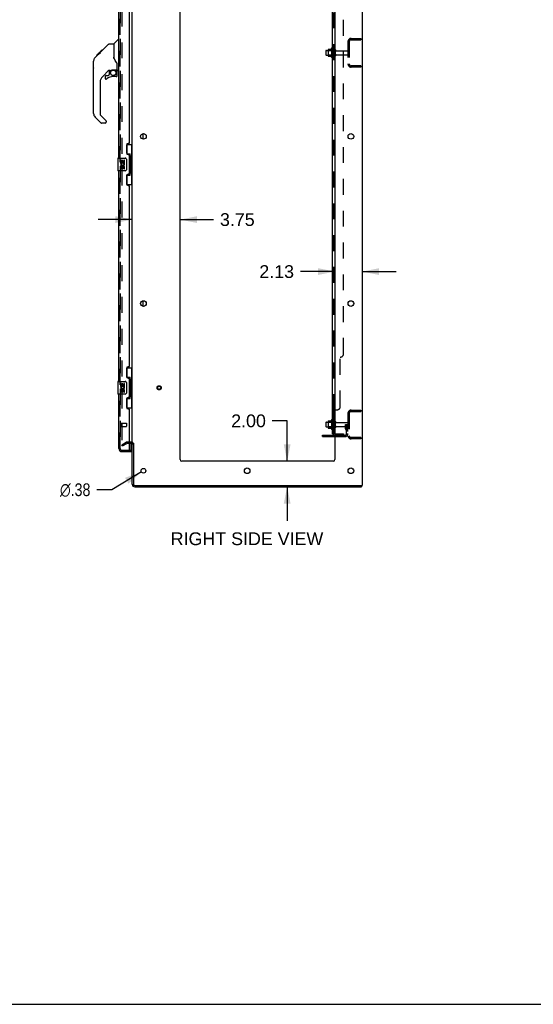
# Model space of a CAD drawing. Header units: inches. Extents: x 0 to 227, y 0 to 147.
# Tile 76 of 83: x 112 to 152, y 0 to 77. Entities that reach past the tile are written whole.
import ezdxf

# ---------------------------------------------------------------- set-up
doc = ezdxf.new("R2010")
doc.units = ezdxf.units.IN
doc.header["$LTSCALE"] = 12.466667
doc.header["$MEASUREMENT"] = 0
doc.linetypes.add('HIDDEN', pattern=[0.2, 0.1, -0.1])
doc.layers.get('0').update_dxf_attribs({"linetype": 'CONTINUOUS'})
for name, color, linetype in [('DEFAULT_2', 8, 'HIDDEN'), ('DIMENSIONS', 7, 'CONTINUOUS'), ('LEFTHAND_DOOR_ASSEMBLY', 7, 'CONTINUOUS'), ('RIGHTHAND_DOOR_ASSEMBLY', 7, 'CONTINUOUS'), ('SUBPANEL', 7, 'CONTINUOUS')]:
    doc.layers.add(name, color=color, linetype=linetype)
doc.styles.get("Standard").update_dxf_attribs({"font": 'arial.ttf'})
doc.styles.add('TEXTSTYLE_1', font='gdt', dxfattribs={"width": 0.8})
doc.dimstyles.new('DIMSTYLE_1', dxfattribs={"dimtxt": 1, "dimasz": 1.333333, "dimexe": 0.09, "dimexo": 0.07, "dimgap": 0.0375, "dimtad": 0, "dimtih": 1, "dimtoh": 1, "dimzin": 4, "dimdsep": 46, "dimtxsty": 'Standard', "dimblk": '_FILLED', "dimblk1": '_FILLED', "dimblk2": '_FILLED', "dimcen": 0.09, "dimadec": 3, "dimazin": 1, "dimtfac": 1, "dimtdec": 3, "dimtofl": 0, "dimtmove": 0, "dimatfit": 3, "dimldrblk": '_FILLED', "dimfxl": 0, "dimtolj": 1, "dimtzin": 4, "dimarcsym": 0})
doc.dimstyles.new('DIMSTYLE_2', dxfattribs={"dimtxt": 1, "dimasz": 1.333333, "dimexe": 0.09, "dimexo": 0.07, "dimgap": 0.09, "dimtad": 0, "dimtih": 1, "dimtoh": 1, "dimzin": 4, "dimdsep": 46, "dimtxsty": 'Standard', "dimblk": '_FILLED', "dimblk1": '_FILLED', "dimblk2": '_FILLED', "dimcen": 0.09, "dimadec": 3, "dimazin": 1, "dimtfac": 1, "dimtdec": 3, "dimtofl": 0, "dimtmove": 0, "dimatfit": 1, "dimldrblk": '_FILLED', "dimfxl": 0, "dimtolj": 1, "dimtzin": 4, "dimarcsym": 0})

# ---------------------------------------------------------------- blocks, each defined once
blk = doc.blocks.new('_FILLED')
at = {"color": 0, "linetype": 'ByBlock'}
blk.add_solid([(0, 0), (-1, 0.2), (-1, -0.2)], dxfattribs=at)
blk = doc.blocks.new('*D18')
at = {"layer": 'DIMENSIONS', "color": 2, "linetype": 'Continuous'}
for p, q in [((121.058, 61.484), (118.391, 61.484)), ((124.808, 61.484), (127.427, 61.484))]:
    blk.add_line(p, q, dxfattribs=at)
at = {"layer": 'DIMENSIONS', "color": 2, "linetype": 'Continuous', "xscale": 1.3333333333, "yscale": 1.3333333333, "zscale": 1.3333333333}
blk.add_blockref('_FILLED', (121.058, 61.484), dxfattribs=at)
at = {"layer": 'DIMENSIONS', "color": 2, "linetype": 'Continuous', "xscale": 1.3333333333, "yscale": 1.3333333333, "zscale": 1.3333333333, "rotation": 180}
blk.add_blockref('_FILLED', (124.808, 61.484), dxfattribs=at)
at = {"layer": 'DIMENSIONS', "color": 2, "linetype": 'Continuous', "insert": (127.927, 61.984), "char_height": 1, "width": 2.71747, "attachment_point": 1, "line_spacing_factor": 0.9}
blk.add_mtext('3.75', dxfattribs=at)
blk = doc.blocks.new('*D19')
at = {"layer": 'DIMENSIONS', "color": 2, "linetype": 'Continuous'}
for p, q in [((136.933, 57.409), (134.227, 57.409)), ((139.058, 57.409), (141.724, 57.409))]:
    blk.add_line(p, q, dxfattribs=at)
at = {"layer": 'DIMENSIONS', "color": 2, "linetype": 'Continuous', "xscale": 1.3333333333, "yscale": 1.3333333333, "zscale": 1.3333333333}
blk.add_blockref('_FILLED', (136.933, 57.409), dxfattribs=at)
at = {"layer": 'DIMENSIONS', "color": 2, "linetype": 'Continuous', "xscale": 1.3333333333, "yscale": 1.3333333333, "zscale": 1.3333333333, "rotation": 180}
blk.add_blockref('_FILLED', (139.058, 57.409), dxfattribs=at)
at = {"layer": 'DIMENSIONS', "color": 2, "linetype": 'Continuous', "insert": (133.727, 57.909), "char_height": 1, "width": 2.71747, "attachment_point": 3, "line_spacing_factor": 0.9}
blk.add_mtext('2.13', dxfattribs=at)
blk = doc.blocks.new('*D20')
at = {"layer": 'DIMENSIONS', "color": 2, "linetype": 'Continuous'}
for p, q in [((133.191, 45.715), (132.024, 45.715)), ((133.191, 42.553), (133.191, 45.715)), ((133.191, 40.553), (133.191, 37.887))]:
    blk.add_line(p, q, dxfattribs=at)
at = {"layer": 'DIMENSIONS', "color": 2, "linetype": 'Continuous', "xscale": 1.3333333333, "yscale": 1.3333333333, "zscale": 1.3333333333}
for p, rotation in [((133.191, 42.553), 270), ((133.191, 40.553), 90)]:
    blk.add_blockref('_FILLED', p, dxfattribs=dict(at, rotation=rotation))
at = {"layer": 'DIMENSIONS', "color": 2, "linetype": 'Continuous', "insert": (131.524, 46.215), "char_height": 1, "width": 2.71747, "attachment_point": 3, "line_spacing_factor": 0.9}
blk.add_mtext('2.00', dxfattribs=at)
blk = doc.blocks.new('*D29')
at = {"layer": 'DIMENSIONS', "color": 2, "linetype": 'Continuous'}
for p, q in [((121.772, 41.707), (119.449, 40.317)), ((119.449, 40.317), (118.282, 40.317))]:
    blk.add_line(p, q, dxfattribs=at)
at = {"layer": 'DIMENSIONS', "color": 2, "linetype": 'Continuous', "xscale": 1.3333333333, "yscale": 1.3333333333, "zscale": 1.3333333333, "rotation": 30.8907151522}
blk.add_blockref('_FILLED', (121.772, 41.707), dxfattribs=at)
at = {"layer": 'DIMENSIONS', "color": 2, "linetype": 'Continuous', "insert": (117.782, 40.817), "char_height": 1, "width": 3.27385, "attachment_point": 3, "line_spacing_factor": 0.9, "style": 'TEXTSTYLE_1'}
blk.add_mtext('{\\fgdt;n}\\fArial;.38', dxfattribs=at)

msp = doc.modelspace()

# ---------------------------------------------------------------- linework, layer by layer
at = {"color": 3, "linetype": 'Continuous'}
for p, q in [((139.058, 108.449), (139.058, 40.657)), ((121.058, 44.001), (121.058, 105.105)), ((124.808, 42.678), (124.808, 105.053)), ((136.933, 105.053), (136.933, 42.678)), ((120.854, 44.001), (120.973, 44.001)), ((135.954, 44.584), (136.933, 44.584)), ((120.973, 43.949), (120.854, 43.949)), ((121.058, 40.742), (121.058, 43.97)), ((121.162, 43.971), (121.162, 40.747)), ((136.808, 42.553), (124.933, 42.553)), ((121.247, 40.553), (139.006, 40.553)), ((121.252, 40.657), (139.058, 40.657))]:
    msp.add_line(p, q, dxfattribs=at)
at = {"color": 7, "linetype": 'Continuous'}
for p, q in [((136.403, 74.831), (136.631, 74.831)), ((136.659, 74.909), (136.659, 74.197)), ((136.229, 74.711), (136.229, 74.396)), ((136.259, 74.741), (136.393, 74.741)), ((136.259, 74.366), (136.393, 74.366)), ((136.393, 74.809), (136.393, 74.298)), ((136.403, 74.276), (136.631, 74.276)), ((121.912, 67.786), (121.912, 68.221)), ((121.912, 54.686), (121.912, 55.121)), ((136.229, 45.586), (136.229, 45.271)), ((136.259, 45.616), (136.393, 45.616)), ((136.393, 45.684), (136.393, 45.173)), ((136.403, 45.706), (136.631, 45.706)), ((136.659, 45.784), (136.659, 45.072)), ((136.259, 45.241), (136.393, 45.241)), ((136.403, 45.151), (136.631, 45.151)), ((135.954, 44.48), (135.954, 44.584)), ((135.954, 44.48), (136.933, 44.48)), ((139.006, 40.657), (139.006, 40.553)), ((0, 0), (226.667, 0))]:
    msp.add_line(p, q, dxfattribs=at)
at = {"color": 3, "linetype": 'Continuous'}
for centre, radius in [((121.933, 68.003), 0.219), ((138.183, 68.003), 0.219), ((121.933, 54.903), 0.219), ((138.183, 54.903), 0.219), ((121.933, 41.803), 0.188), ((130.058, 41.803), 0.219), ((138.183, 41.803), 0.219)]:
    msp.add_circle(centre, radius, dxfattribs=at)
at = {"color": 7, "linetype": 'Continuous'}
for centre, radius, start, end in [((136.403, 74.821), 0.01, 90, 174.80617), ((136.612, 74.841), 0.01, 270, 336.03207), ((137.259, 74.553), 0.698, 149.33687, 156.03207), ((136.69, 74.887), 0.0384, 0, 145.55034), ((136.259, 74.711), 0.03, 90, 180.00001), ((136.259, 74.396), 0.03, 179.99999, 270), ((136.534, 74.809), 0.141, 174.79195, 180), ((136.534, 74.298), 0.141, 180, 185.20805), ((136.403, 74.286), 0.01, 185.19383, 270), ((136.612, 74.266), 0.01, 23.96793, 90), ((137.259, 74.553), 0.698, 203.96793, 210.66313), ((136.69, 74.219), 0.0384, 214.44966, 360), ((136.259, 45.586), 0.03, 90, 180.00001), ((136.403, 45.696), 0.01, 90, 174.80617), ((136.534, 45.684), 0.141, 174.79195, 180), ((136.612, 45.716), 0.01, 270, 336.03207), ((137.259, 45.428), 0.698, 149.33687, 156.03207), ((136.69, 45.762), 0.0384, 0, 145.55034), ((136.909, 45.686), 0.055, 64.09064, 180), ((136.259, 45.271), 0.03, 179.99999, 270), ((136.534, 45.173), 0.141, 180, 185.20805), ((136.403, 45.161), 0.01, 185.19383, 270), ((136.612, 45.141), 0.01, 23.96793, 90), ((137.259, 45.428), 0.698, 203.96793, 210.66313), ((136.69, 45.094), 0.0384, 214.44966, 360), ((136.909, 45.171), 0.055, 180, 295.90936), ((120.973, 43.864), 0.189, 34.03311, 46.48557), ((121.247, 40.742), 0.085, 180, 270)]:
    msp.add_arc(centre, radius, start, end, dxfattribs=at)
at = {"color": 3, "linetype": 'Continuous'}
for centre, radius, start, end in [((120.973, 43.864), 0.085, 0, 90), ((124.933, 42.678), 0.125, 180, 270), ((136.808, 42.678), 0.125, 270, 360), ((121.247, 40.742), 0.189, 180, 270), ((121.252, 40.747), 0.09, 180, 270)]:
    msp.add_arc(centre, radius, start, end, dxfattribs=at)
at = {"layer": 'DEFAULT_2', "color": 8, "linetype": 'HIDDEN'}
for p, q in [((120.245, 105.288), (120.245, 43.819)), ((138.2, 75.678), (138.954, 75.678)), ((138.484, 75.678), (138.484, 75.574)), ((138.954, 75.678), (138.954, 75.574)), ((136.729, 74.887), (136.729, 74.219)), ((137.954, 75.432), (137.954, 73.675)), ((138.058, 75.432), (138.058, 73.675)), ((138.2, 75.574), (138.954, 75.574)), ((136.413, 74.737), (136.393, 74.757)), ((136.393, 74.741), (136.854, 74.741)), ((136.413, 74.37), (136.393, 74.35)), ((136.393, 74.366), (136.854, 74.366)), ((136.709, 74.737), (136.413, 74.737)), ((136.413, 74.737), (136.413, 74.37)), ((136.709, 74.37), (136.413, 74.37)), ((136.709, 74.737), (136.729, 74.757)), ((136.709, 74.737), (136.709, 74.37)), ((136.709, 74.37), (136.729, 74.35)), ((136.854, 74.296), (136.854, 74.811)), ((136.964, 74.296), (136.964, 74.811)), ((137.026, 74.718), (137.924, 74.718)), ((137.026, 74.388), (137.924, 74.388)), ((138.954, 73.532), (138.2, 73.532)), ((138.954, 73.428), (138.2, 73.428)), ((138.484, 73.532), (138.484, 73.428)), ((138.954, 73.532), (138.954, 73.428)), ((137.954, 46.307), (137.954, 44.55)), ((138.058, 46.307), (138.058, 44.55)), ((138.2, 46.553), (138.954, 46.553)), ((138.2, 46.449), (138.954, 46.449)), ((138.484, 46.553), (138.484, 46.449)), ((138.954, 46.553), (138.954, 46.449)), ((136.413, 45.612), (136.393, 45.632)), ((136.393, 45.616), (136.854, 45.616)), ((136.709, 45.612), (136.413, 45.612)), ((136.413, 45.612), (136.413, 45.245)), ((136.709, 45.612), (136.729, 45.632)), ((136.709, 45.612), (136.709, 45.245)), ((136.729, 45.762), (136.729, 45.094)), ((136.854, 45.171), (136.854, 45.686)), ((136.964, 45.171), (136.964, 45.686)), ((137.026, 45.593), (137.924, 45.593)), ((136.413, 45.245), (136.393, 45.225)), ((136.393, 45.241), (136.854, 45.241)), ((136.709, 45.245), (136.413, 45.245)), ((136.709, 45.245), (136.729, 45.225)), ((137.026, 45.263), (137.924, 45.263)), ((137.76, 45.428), (137.85, 45.428)), ((137.76, 45.088), (137.76, 45.428)), ((137.864, 45.253), (137.76, 45.253)), ((137.781, 45.021), (137.83, 44.953)), ((137.85, 45.428), (137.954, 45.428)), ((137.85, 44.727), (137.85, 45.428)), ((137.864, 45.088), (137.864, 45.428)), ((137.866, 45.082), (137.915, 45.014)), ((137.954, 45.428), (137.915, 45.428)), ((120.245, 43.839), (120.585, 44.035)), ((120.973, 44.053), (120.653, 44.053)), ((136.201, 44.48), (136.201, 44.584)), ((136.457, 44.48), (136.457, 44.584)), ((136.933, 44.584), (137.707, 44.584)), ((136.933, 44.48), (137.707, 44.48)), ((138.954, 44.407), (138.2, 44.407)), ((138.954, 44.303), (138.2, 44.303)), ((138.484, 44.407), (138.484, 44.303)), ((138.954, 44.407), (138.954, 44.303)), ((120.297, 43.749), (120.245, 43.839)), ((120.297, 43.749), (120.637, 43.945)), ((120.854, 43.949), (120.653, 43.949))]:
    msp.add_line(p, q, dxfattribs=at)
for points in [[(120.245, 43.819), (120.245, 43.816), (120.246, 43.814), (120.246, 43.812), (120.247, 43.81), (120.248, 43.808)], [(120.263, 43.799), (120.261, 43.799), (120.259, 43.799), (120.257, 43.8), (120.255, 43.801), (120.253, 43.802), (120.252, 43.803), (120.25, 43.805), (120.249, 43.806), (120.248, 43.808)], [(120.27, 43.801), (120.268, 43.8), (120.267, 43.799), (120.265, 43.799), (120.263, 43.799), (120.263, 43.799)]]:
    msp.add_lwpolyline(points, dxfattribs=at)
for radius in [0.164, 0.124]:
    msp.add_circle((123.162, 48.303), radius, dxfattribs=at)
for centre, radius, start, end in [((138.2, 75.432), 0.246, 90, 180), ((136.909, 74.811), 0.055, 360, 180), ((138.2, 75.432), 0.142, 90, 180), ((136.909, 74.296), 0.055, 180, 0), ((137.026, 74.781), 0.0625, 180, 270), ((137.026, 74.326), 0.0625, 90, 180), ((137.924, 74.688), 0.03, 360, 90), ((137.924, 74.418), 0.03, 270, 0), ((138.2, 73.675), 0.246, 180, 270), ((138.2, 73.675), 0.142, 180, 270), ((138.2, 46.307), 0.246, 90, 180), ((138.2, 46.307), 0.142, 90, 180), ((136.909, 45.686), 0.055, 360, 64.09064), ((137.026, 45.656), 0.0625, 180, 270), ((137.924, 45.563), 0.03, 360, 90), ((136.909, 45.171), 0.055, 295.90936, 0), ((137.026, 45.201), 0.0625, 90, 180), ((137.874, 45.088), 0.114, 180, 215.75389), ((137.746, 44.892), 0.104, 0, 35.75389), ((137.874, 45.088), 0.01, 180, 215.75389), ((137.746, 44.892), 0.208, 0, 35.75389), ((137.924, 45.293), 0.03, 270, 0), ((120.653, 43.916), 0.137, 90, 120), ((120.973, 43.864), 0.189, 46.48557, 90), ((137.707, 44.727), 0.246, 270, 360), ((137.707, 44.727), 0.142, 270, 360), ((138.2, 44.55), 0.246, 180, 270), ((138.2, 44.55), 0.142, 180, 270), ((120.653, 43.916), 0.033, 90, 120), ((120.973, 43.864), 0.189, 0, 34.03311)]:
    msp.add_arc(centre, radius, start, end, dxfattribs=at)
at = {"layer": 'LEFTHAND_DOOR_ASSEMBLY', "color": 8, "linetype": 'HIDDEN'}
for p, q in [((120.104, 43.55), (120.104, 105.557)), ((120.246, 43.407), (120.959, 43.407))]:
    msp.add_line(p, q, dxfattribs=at)
msp.add_arc((120.246, 43.55), 0.142, 180, 270, dxfattribs=at)
at = {"layer": 'RIGHTHAND_DOOR_ASSEMBLY', "color": 8, "linetype": 'HIDDEN'}
for p, q in [((120.104, 105.557), (120.104, 43.55)), ((120.147, 45.549), (120.147, 45.265)), ((120.147, 45.531), (120.594, 45.531)), ((120.604, 45.521), (120.604, 45.293)), ((120.147, 45.283), (120.594, 45.283))]:
    msp.add_line(p, q, dxfattribs=at)
at = {"layer": 'RIGHTHAND_DOOR_ASSEMBLY', "color": 3, "linetype": 'Continuous'}
for p, q in [((120, 66.303), (120, 82.803)), ((120.854, 67.511), (120.854, 81.596)), ((120.604, 67.321), (120.604, 66.701)), ((120.794, 67.451), (120.734, 67.451)), ((120.734, 66.571), (120.794, 66.571)), ((120.854, 65.096), (120.854, 66.511)), ((120, 48.803), (120, 65.303)), ((120.604, 64.906), (120.604, 64.286)), ((120.794, 65.036), (120.734, 65.036)), ((120.734, 64.156), (120.794, 64.156)), ((120.854, 50.011), (120.854, 64.096)), ((120.604, 49.821), (120.604, 49.201)), ((120.794, 49.951), (120.734, 49.951)), ((120.734, 49.071), (120.794, 49.071)), ((120.854, 47.596), (120.854, 49.011)), ((120, 43.55), (120, 47.803)), ((120.604, 47.406), (120.604, 46.786)), ((120.794, 47.536), (120.734, 47.536)), ((120.734, 46.656), (120.794, 46.656)), ((120.854, 43.427), (120.854, 46.596)), ((120.246, 43.407), (120.834, 43.407)), ((120.246, 43.303), (120.979, 43.303))]:
    msp.add_line(p, q, dxfattribs=at)
at = {"layer": 'RIGHTHAND_DOOR_ASSEMBLY', "color": 7, "linetype": 'Continuous'}
for p, q in [((118.565, 74.595), (119.189, 75.219)), ((119.245, 75.242), (119.606, 75.242)), ((119.606, 75.242), (119.606, 74.138)), ((119.612, 75.248), (119.909, 75.546)), ((120, 75.557), (119.937, 75.557)), ((118.146, 74.175), (118.425, 74.454)), ((118.252, 74.349), (118.666, 74.763)), ((118.252, 74.349), (118.319, 74.349)), ((118.255, 74.352), (118.322, 74.352)), ((118.323, 74.353), (118.257, 74.353)), ((118.404, 74.434), (118.338, 74.434)), ((118.424, 74.454), (118.558, 74.587)), ((118.491, 74.521), (118.424, 74.521)), ((118.451, 74.481), (118.425, 74.454)), ((118.573, 74.603), (118.506, 74.603)), ((118.565, 74.595), (118.529, 74.559)), ((118.649, 74.679), (118.583, 74.679)), ((118.666, 74.763), (118.666, 74.763)), ((118.733, 74.763), (118.666, 74.763)), ((118.666, 74.763), (118.733, 74.763)), ((118.668, 74.765), (118.735, 74.765)), ((119.625, 74.147), (119.606, 74.2)), ((119.654, 74.081), (119.625, 74.147)), ((118.012, 73.847), (118.031, 73.867)), ((118.012, 73.371), (118.012, 73.847)), ((118.012, 73.371), (118.031, 73.351)), ((118.031, 69.795), (118.031, 73.898)), ((119.882, 73.215), (119.882, 73.622)), ((119.217, 73.18), (118.716, 72.679)), ((118.937, 72.681), (118.937, 72.562)), ((119.015, 72.76), (119.168, 72.76)), ((119.176, 72.763), (119.248, 72.835)), ((119.252, 73.171), (119.252, 72.844)), ((119.294, 73.175), (119.382, 73.175)), ((119.567, 73.217), (119.862, 73.217)), ((119.803, 72.681), (119.567, 72.681)), ((119.744, 73.217), (119.824, 73.137)), ((119.816, 73.129), (119.81, 73.123)), ((119.862, 72.998), (119.882, 72.998)), ((119.882, 72.76), (119.882, 72.998)), ((119.921, 73.175), (120, 73.175)), ((118.543, 72.261), (118.543, 69.71)), ((118.599, 69.064), (118.147, 69.517)), ((118.566, 69.654), (119.002, 69.218)), ((118.937, 69.041), (118.654, 69.041)), ((119.015, 69.185), (119.015, 69.12)), ((120.617, 67.378), (121.058, 67.378)), ((120.654, 66.598), (120.654, 67.378)), ((121.019, 66.353), (121.019, 67.378)), ((120.654, 66.643), (120.881, 66.643)), ((120.881, 64.963), (120.881, 66.643)), ((120.918, 66.404), (120.918, 66.383)), ((121.04, 66.353), (120.918, 66.353)), ((120.918, 66.353), (120.918, 65.253)), ((121.04, 65.253), (121.04, 66.353)), ((119.94, 66.288), (119.94, 65.318)), ((119.955, 66.303), (120.495, 66.303)), ((120.206, 66.149), (120.143, 66.149)), ((120.143, 66.149), (120.143, 65.919)), ((120.143, 65.919), (120.404, 65.919)), ((120.206, 65.688), (120.143, 65.688)), ((120.143, 65.688), (120.143, 65.552)), ((120.213, 65.883), (120.156, 65.908)), ((120.206, 65.982), (120.206, 66.149)), ((120.268, 65.982), (120.206, 65.982)), ((120.206, 65.552), (120.206, 65.688)), ((120.329, 66.118), (120.268, 66.118)), ((120.268, 66.118), (120.268, 65.982)), ((120.268, 65.594), (120.268, 65.552)), ((120.329, 65.982), (120.329, 66.118)), ((120.394, 65.982), (120.329, 65.982)), ((120.329, 65.531), (120.329, 65.6)), ((120.404, 65.919), (120.377, 65.899)), ((120.457, 66.149), (120.394, 66.149)), ((120.394, 66.149), (120.394, 65.982)), ((120.394, 65.594), (120.394, 65.457)), ((120.439, 65.919), (120.457, 65.919)), ((120.457, 65.919), (120.457, 66.149)), ((120.457, 65.457), (120.457, 65.594)), ((120.595, 66.203), (120.595, 65.403)), ((120.495, 65.303), (119.955, 65.303)), ((120.394, 65.457), (120.457, 65.457)), ((120.654, 64.228), (120.654, 65.008)), ((120.654, 64.963), (120.881, 64.963)), ((121.04, 65.253), (120.918, 65.253)), ((120.918, 65.223), (120.918, 65.202)), ((121.019, 64.228), (121.019, 65.253)), ((120.617, 64.228), (121.058, 64.228)), ((120.617, 49.878), (121.058, 49.878)), ((120.654, 49.098), (120.654, 49.878)), ((121.019, 48.853), (121.019, 49.878)), ((119.94, 48.788), (119.94, 47.818)), ((119.955, 48.803), (120.495, 48.803)), ((120.206, 48.649), (120.143, 48.649)), ((120.143, 48.649), (120.143, 48.419)), ((120.206, 48.482), (120.206, 48.649)), ((120.329, 48.618), (120.268, 48.618)), ((120.268, 48.618), (120.268, 48.482)), ((120.329, 48.482), (120.329, 48.618)), ((120.457, 48.649), (120.394, 48.649)), ((120.394, 48.649), (120.394, 48.482)), ((120.457, 48.419), (120.457, 48.649)), ((120.595, 48.703), (120.595, 47.903)), ((120.654, 49.143), (120.881, 49.143)), ((120.881, 47.463), (120.881, 49.143)), ((120.918, 48.904), (120.918, 48.883)), ((121.04, 48.853), (120.918, 48.853)), ((120.918, 48.853), (120.918, 47.753)), ((121.04, 47.753), (121.04, 48.853)), ((120.143, 48.419), (120.404, 48.419)), ((120.206, 48.188), (120.143, 48.188)), ((120.143, 48.188), (120.143, 48.052)), ((120.213, 48.383), (120.156, 48.408)), ((120.268, 48.482), (120.206, 48.482)), ((120.206, 48.052), (120.206, 48.188)), ((120.268, 48.094), (120.268, 48.052)), ((120.394, 48.482), (120.329, 48.482)), ((120.329, 48.031), (120.329, 48.1)), ((120.404, 48.419), (120.377, 48.399)), ((120.394, 48.094), (120.394, 47.957)), ((120.394, 47.957), (120.457, 47.957)), ((120.439, 48.419), (120.457, 48.419)), ((120.457, 47.957), (120.457, 48.094)), ((120.495, 47.803), (119.955, 47.803)), ((120.654, 46.728), (120.654, 47.508)), ((120.654, 47.463), (120.881, 47.463)), ((121.04, 47.753), (120.918, 47.753)), ((120.918, 47.723), (120.918, 47.702)), ((121.019, 46.728), (121.019, 47.753)), ((120.617, 46.728), (121.058, 46.728)), ((120.834, 43.407), (120.979, 43.407)), ((120.979, 43.427), (120.979, 43.949)), ((120.979, 43.407), (120.979, 43.303))]:
    msp.add_line(p, q, dxfattribs=at)
for points in [[(119.189, 75.219), (119.197, 75.226), (119.205, 75.232), (119.215, 75.236), (119.224, 75.239), (119.235, 75.241), (119.245, 75.242)], [(118.146, 74.175), (118.126, 74.154), (118.101, 74.121), (118.079, 74.086), (118.061, 74.049), (118.048, 74.01), (118.038, 73.97), (118.032, 73.929), (118.031, 73.898)], [(118.529, 74.559), (118.507, 74.537), (118.486, 74.515), (118.451, 74.481)], [(119.828, 73.792), (119.778, 73.866), (119.729, 73.943), (119.688, 74.014), (119.654, 74.081)], [(119.882, 73.622), (119.881, 73.645), (119.876, 73.679), (119.867, 73.713), (119.855, 73.745), (119.84, 73.774), (119.828, 73.792)], [(119.382, 73.175), (119.383, 73.175), (119.391, 73.176), (119.399, 73.178), (119.409, 73.181), (119.421, 73.185), (119.434, 73.19), (119.449, 73.195), (119.466, 73.201), (119.483, 73.206), (119.501, 73.21), (119.52, 73.213), (119.54, 73.215), (119.558, 73.216), (119.567, 73.217)], [(119.862, 72.998), (119.861, 73.012), (119.859, 73.025), (119.857, 73.039), (119.853, 73.052), (119.848, 73.065), (119.842, 73.078), (119.835, 73.09), (119.828, 73.102), (119.819, 73.113), (119.81, 73.123)], [(119.824, 73.137), (119.824, 73.137), (119.823, 73.136), (119.822, 73.135), (119.821, 73.134), (119.82, 73.133), (119.816, 73.129)], [(120.845, 66.542), (120.847, 66.546), (120.852, 66.554), (120.857, 66.562), (120.861, 66.569), (120.865, 66.576), (120.869, 66.583), (120.872, 66.589), (120.874, 66.594), (120.876, 66.599), (120.878, 66.604), (120.879, 66.608), (120.88, 66.612), (120.881, 66.616), (120.881, 66.619)], [(120.588, 66.239), (120.59, 66.234), (120.592, 66.228), (120.593, 66.222), (120.594, 66.216), (120.594, 66.21), (120.595, 66.203)], [(120.595, 65.403), (120.594, 65.397), (120.594, 65.391), (120.593, 65.385), (120.592, 65.379), (120.59, 65.373), (120.588, 65.367)], [(120.881, 64.987), (120.881, 64.99), (120.88, 64.994), (120.879, 64.998), (120.878, 65.002), (120.876, 65.007), (120.874, 65.012), (120.872, 65.018), (120.869, 65.024), (120.865, 65.03), (120.861, 65.037), (120.857, 65.044), (120.852, 65.052), (120.847, 65.061), (120.845, 65.064)], [(120.588, 48.739), (120.59, 48.734), (120.592, 48.728), (120.593, 48.722), (120.594, 48.716), (120.594, 48.71), (120.595, 48.703)], [(120.845, 49.042), (120.847, 49.046), (120.852, 49.054), (120.857, 49.062), (120.861, 49.069), (120.865, 49.076), (120.869, 49.083), (120.872, 49.089), (120.874, 49.094), (120.876, 49.099), (120.878, 49.104), (120.879, 49.108), (120.88, 49.112), (120.881, 49.116), (120.881, 49.119)], [(120.595, 47.903), (120.594, 47.897), (120.594, 47.891), (120.593, 47.885), (120.592, 47.879), (120.59, 47.873), (120.588, 47.867)], [(120.881, 47.487), (120.881, 47.49), (120.88, 47.494), (120.879, 47.498), (120.878, 47.502), (120.876, 47.507), (120.874, 47.512), (120.872, 47.518), (120.869, 47.524), (120.865, 47.53), (120.861, 47.537), (120.857, 47.544), (120.852, 47.552), (120.847, 47.561), (120.845, 47.564)]]:
    msp.add_lwpolyline(points, dxfattribs=at)
msp.add_circle((119.567, 72.977), 0.217, dxfattribs=at)
for centre, radius, start, end in [((119.626, 75.234), 0.0197, 135, 180), ((119.937, 75.518), 0.0394, 90, 135), ((118.464, 73.882), 0.433, 137.27268, 137.76144), ((119.134, 72.261), 0.591, 135, 180), ((119.015, 72.681), 0.0787, 90, 180), ((119.015, 72.562), 0.0787, 180, 309.5212), ((119.567, 71.894), 0.787, 90, 129.5212), ((119.294, 72.978), 0.197, 90, 135), ((119.168, 72.772), 0.0118, 270, 315), ((119.24, 72.844), 0.0118, 315, 360), ((119.803, 72.76), 0.0787, 270, 360), ((119.685, 72.998), 0.197, 0, 45), ((119.862, 73.236), 0.0197, 270, 360), ((119.921, 73.215), 0.0394, 180, 270), ((118.425, 69.795), 0.394, 180, 225), ((118.622, 69.71), 0.0787, 180, 225), ((118.654, 69.12), 0.0787, 225, 270), ((118.937, 69.12), 0.0787, 270, 360), ((118.968, 69.185), 0.0472, 0, 45), ((119.955, 66.288), 0.015, 90, 180), ((120.3, 65.845), 0.157, 156.59665, 341.87913), ((120.3, 65.845), 0.0943, 156.59665, 35.11217), ((120.363, 65.594), 0.0943, 0, 180), ((120.363, 65.589), 0.0362, 83.42855, 161.76278), ((120.363, 65.594), 0.0314, 0, 81.22946), ((120.3, 65.845), 0.157, 25.73705, 27.8532), ((120.303, 65.845), 0.154, 341.41988, 26.19629), ((120.495, 66.203), 0.1, 21.20502, 90), ((119.955, 65.318), 0.015, 180, 270), ((120.237, 65.552), 0.0943, 180, 248.67039), ((120.237, 65.552), 0.0943, 248.69989, 347.43379), ((120.237, 65.552), 0.0314, 180, 0.04847), ((120.495, 65.403), 0.1, 270, 338.79459), ((119.955, 48.788), 0.015, 90, 180), ((120.495, 48.703), 0.1, 21.20502, 90), ((120.3, 48.345), 0.157, 156.59665, 341.87913), ((120.237, 48.052), 0.0943, 180, 248.67039), ((120.237, 48.052), 0.0943, 248.69989, 347.43379), ((120.3, 48.345), 0.0943, 156.59665, 35.11217), ((120.237, 48.052), 0.0314, 180, 0.04847), ((120.363, 48.094), 0.0943, 0, 180), ((120.363, 48.089), 0.0362, 83.42855, 161.76278), ((120.363, 48.094), 0.0314, 0, 81.22946), ((120.3, 48.345), 0.157, 25.73705, 27.8532), ((120.303, 48.345), 0.154, 341.41988, 26.19629), ((120.495, 47.903), 0.1, 270, 338.79459), ((119.955, 47.818), 0.015, 180, 270), ((120.164, 43.693), 0.26, 270, 272.62363), ((120.959, 43.427), 0.02, 289.28571, 360)]:
    msp.add_arc(centre, radius, start, end, dxfattribs=at)
at = {"layer": 'RIGHTHAND_DOOR_ASSEMBLY', "color": 3, "linetype": 'Continuous'}
for centre, radius, start, end in [((120.734, 67.321), 0.13, 90, 180), ((120.794, 67.511), 0.06, 270, 360), ((120.734, 66.701), 0.13, 180, 270), ((120.794, 66.511), 0.06, 0, 90), ((120.734, 64.906), 0.13, 90, 180), ((120.794, 65.096), 0.06, 270, 360), ((120.734, 64.286), 0.13, 180, 270), ((120.794, 64.096), 0.06, 0, 90), ((120.734, 49.821), 0.13, 90, 180), ((120.794, 50.011), 0.06, 270, 360), ((120.734, 49.201), 0.13, 180, 270), ((120.794, 49.011), 0.06, 0, 90), ((120.734, 47.406), 0.13, 90, 180), ((120.794, 47.596), 0.06, 270, 360), ((120.734, 46.786), 0.13, 180, 270), ((120.794, 46.596), 0.06, 0, 90), ((120.246, 43.55), 0.246, 180, 270), ((120.834, 43.427), 0.02, 270, 360)]:
    msp.add_arc(centre, radius, start, end, dxfattribs=at)
at = {"layer": 'RIGHTHAND_DOOR_ASSEMBLY', "color": 8, "linetype": 'HIDDEN'}
for centre, radius, start, end in [((120.125, 45.549), 0.0215, 0, 180), ((120.594, 45.521), 0.01, 0, 90), ((120.125, 45.265), 0.0215, 180, 360), ((120.594, 45.293), 0.01, 270, 360), ((120.246, 43.55), 0.142, 180, 270)]:
    msp.add_arc(centre, radius, start, end, dxfattribs=at)
at = {"layer": 'RIGHTHAND_DOOR_ASSEMBLY', "color": 7, "linetype": 'Continuous'}
for centre, start_param, end_param in [((120.814, 66.394), -1.51401, -0.699287), ((120.814, 66.394), -2.442306, -1.627583), ((120.814, 65.213), -1.51401, -0.699287), ((120.814, 65.213), -2.442306, -1.627583), ((120.814, 48.894), -1.51401, -0.699287), ((120.814, 48.894), -2.442306, -1.627583), ((120.814, 47.713), -1.51401, -0.699287), ((120.814, 47.713), -2.442306, -1.627583)]:
    msp.add_ellipse(centre, major_axis=(0, 0.18), ratio=0.579493, start_param=start_param, end_param=end_param, dxfattribs=at)
at = {"layer": 'SUBPANEL', "color": 3, "linetype": 'Continuous'}
for p, q in [((136.729, 44.709), (136.729, 104.397)), ((136.933, 46.584), (136.783, 46.584))]:
    msp.add_line(p, q, dxfattribs=at)
at = {"layer": 'SUBPANEL', "color": 8, "linetype": 'HIDDEN'}
for p, q in [((136.854, 46.549), (136.854, 102.557)), ((137.604, 50.959), (137.604, 98.147)), ((136.854, 74.803), (136.729, 74.803)), ((136.854, 74.303), (136.729, 74.303)), ((137.354, 46.834), (137.354, 50.709)), ((136.742, 46.564), (136.739, 46.563)), ((136.854, 46.551), (136.854, 46.549)), ((136.856, 46.555), (136.855, 46.553)), ((136.933, 46.584), (137.104, 46.584)), ((136.854, 46.187), (136.729, 46.187)), ((136.854, 45.906), (136.729, 45.906)), ((136.854, 45.678), (136.729, 45.678)), ((136.854, 45.178), (136.729, 45.178)), ((136.83, 44.709), (136.879, 44.75)), ((136.858, 44.732), (136.858, 44.732)), ((136.966, 44.709), (137.604, 44.709)), ((137.604, 44.584), (136.966, 44.584)), ((137.354, 44.709), (137.354, 44.584)), ((137.604, 44.709), (137.604, 44.584))]:
    msp.add_line(p, q, dxfattribs=at)
at = {"layer": 'SUBPANEL', "color": 7, "linetype": 'Continuous'}
for p, q in [((136.854, 46.549), (136.729, 46.549)), ((136.854, 44.709), (136.854, 46.549)), ((136.854, 44.709), (136.729, 44.709)), ((136.783, 44.671), (136.83, 44.709))]:
    msp.add_line(p, q, dxfattribs=at)
at = {"layer": 'SUBPANEL', "color": 3, "linetype": 'Continuous'}
for points in [[(136.755, 46.57), (136.751, 46.569), (136.748, 46.567), (136.745, 46.566), (136.742, 46.564), (136.739, 46.563), (136.736, 46.561), (136.734, 46.559), (136.732, 46.557), (136.731, 46.555), (136.73, 46.554), (136.729, 46.552), (136.729, 46.55), (136.729, 46.549)], [(136.783, 46.584), (136.781, 46.583), (136.778, 46.581), (136.776, 46.58), (136.773, 46.578), (136.769, 46.577), (136.766, 46.575), (136.762, 46.573), (136.755, 46.57)], [(136.758, 44.686), (136.751, 44.689), (136.748, 44.691), (136.745, 44.692), (136.742, 44.694), (136.739, 44.695), (136.736, 44.697), (136.734, 44.699), (136.732, 44.701), (136.731, 44.703), (136.73, 44.705), (136.729, 44.706), (136.729, 44.708), (136.729, 44.709)], [(136.783, 44.671), (136.781, 44.673), (136.778, 44.675), (136.776, 44.677), (136.773, 44.679), (136.769, 44.681), (136.766, 44.683), (136.762, 44.685), (136.758, 44.686)]]:
    msp.add_lwpolyline(points, dxfattribs=at)
at = {"layer": 'SUBPANEL', "color": 8, "linetype": 'HIDDEN'}
for points in [[(136.729, 46.552), (136.729, 46.55), (136.729, 46.549)], [(136.736, 46.561), (136.734, 46.559), (136.732, 46.557), (136.731, 46.555)], [(136.783, 46.584), (136.781, 46.583), (136.778, 46.581), (136.776, 46.58), (136.773, 46.578)], [(136.861, 46.559), (136.859, 46.558), (136.857, 46.556), (136.856, 46.555)], [(136.877, 46.573), (136.876, 46.572), (136.875, 46.57), (136.873, 46.569), (136.872, 46.567)], [(136.879, 46.578), (136.879, 46.576), (136.878, 46.575)], [(136.879, 46.584), (136.88, 46.583), (136.88, 46.581), (136.88, 46.579), (136.879, 46.578)], [(136.858, 44.732), (136.858, 44.732), (136.858, 44.732), (136.857, 44.732), (136.857, 44.732), (136.856, 44.732), (136.856, 44.731), (136.856, 44.731), (136.855, 44.731), (136.854, 44.73), (136.854, 44.73), (136.853, 44.73), (136.853, 44.729), (136.852, 44.729), (136.851, 44.729), (136.851, 44.728), (136.85, 44.728), (136.849, 44.728), (136.849, 44.727), (136.848, 44.727), (136.847, 44.727), (136.847, 44.726), (136.846, 44.726), (136.845, 44.726), (136.844, 44.725), (136.844, 44.725), (136.843, 44.724), (136.842, 44.724), (136.841, 44.724), (136.841, 44.723), (136.84, 44.723), (136.839, 44.723), (136.838, 44.722), (136.837, 44.722), (136.836, 44.722), (136.835, 44.721), (136.835, 44.721), (136.834, 44.72), (136.833, 44.72), (136.832, 44.72), (136.831, 44.719), (136.83, 44.719), (136.829, 44.719), (136.828, 44.718), (136.827, 44.718), (136.826, 44.717), (136.825, 44.717), (136.824, 44.717), (136.823, 44.716), (136.822, 44.716), (136.82, 44.716), (136.819, 44.715), (136.818, 44.715), (136.817, 44.715), (136.816, 44.714), (136.815, 44.714), (136.814, 44.714), (136.813, 44.713), (136.812, 44.713), (136.811, 44.713), (136.81, 44.712), (136.809, 44.712), (136.808, 44.712), (136.807, 44.712), (136.806, 44.711), (136.805, 44.711), (136.804, 44.711), (136.803, 44.711), (136.802, 44.711), (136.801, 44.71), (136.8, 44.71), (136.799, 44.71), (136.798, 44.71), (136.797, 44.71), (136.797, 44.71), (136.796, 44.71), (136.795, 44.709), (136.795, 44.709), (136.794, 44.709), (136.794, 44.709), (136.794, 44.709)], [(136.794, 44.709), (136.794, 44.709), (136.794, 44.709), (136.794, 44.709), (136.794, 44.709), (136.795, 44.709), (136.795, 44.709), (136.796, 44.709), (136.796, 44.709), (136.797, 44.709), (136.797, 44.709)], [(136.854, 44.729), (136.854, 44.73), (136.855, 44.73), (136.855, 44.731), (136.856, 44.731), (136.856, 44.731), (136.857, 44.732), (136.857, 44.732), (136.857, 44.732), (136.857, 44.732), (136.858, 44.732), (136.858, 44.732)], [(136.855, 44.715), (136.854, 44.713), (136.854, 44.711), (136.854, 44.709)]]:
    msp.add_lwpolyline(points, dxfattribs=at)
at = {"layer": 'SUBPANEL', "color": 7, "linetype": 'Continuous'}
for points in [[(136.868, 46.565), (136.864, 46.562), (136.862, 46.561), (136.861, 46.559), (136.859, 46.558), (136.857, 46.556), (136.856, 46.555), (136.855, 46.553), (136.854, 46.552), (136.854, 46.551), (136.854, 46.549)], [(136.879, 46.584), (136.88, 46.583), (136.88, 46.581), (136.88, 46.579), (136.879, 46.578), (136.879, 46.576), (136.878, 46.575), (136.877, 46.573), (136.876, 46.572), (136.875, 46.57), (136.873, 46.569), (136.872, 46.567), (136.87, 46.566), (136.868, 46.565)], [(136.879, 44.75), (136.88, 44.75), (136.88, 44.749), (136.88, 44.748), (136.879, 44.747), (136.879, 44.746), (136.878, 44.745), (136.877, 44.743), (136.876, 44.742), (136.875, 44.74), (136.873, 44.739), (136.872, 44.737)], [(136.861, 44.724), (136.859, 44.722), (136.857, 44.719), (136.856, 44.717), (136.855, 44.715)], [(136.872, 44.737), (136.868, 44.733), (136.866, 44.731), (136.864, 44.729), (136.862, 44.727), (136.861, 44.724)]]:
    msp.add_lwpolyline(points, dxfattribs=at)
at = {"layer": 'SUBPANEL', "color": 8, "linetype": 'HIDDEN'}
for centre, radius, start, end in [((137.354, 50.959), 0.25, 270, 360), ((137.104, 46.834), 0.25, 270, 360), ((136.966, 44.821), 0.237, 180, 219.43415), ((136.966, 44.821), 0.112, 252.85638, 270), ((136.966, 44.821), 0.237, 261.99417, 270)]:
    msp.add_arc(centre, radius, start, end, dxfattribs=at)
at = {"layer": 'SUBPANEL', "color": 7, "linetype": 'Continuous'}
msp.add_arc((136.966, 44.821), 0.112, 180, 252.85638, dxfattribs=at)
at = {"layer": 'SUBPANEL', "color": 3, "linetype": 'Continuous'}
msp.add_arc((136.966, 44.821), 0.237, 219.43415, 261.99417, dxfattribs=at)

# ---------------------------------------------------------------- texts
at = {"layer": 'DIMENSIONS', "color": 2, "linetype": 'Continuous', "insert": (130.044, 36.977), "char_height": 1, "width": 11.92565, "attachment_point": 2, "line_spacing_factor": 0.9}
msp.add_mtext('RIGHT SIDE VIEW', dxfattribs=at)

# ---------------------------------------------------------------- dimensions: what is measured, and where the dimension line sits
at = {"layer": 'DIMENSIONS', "color": 2, "linetype": 'Continuous'}
for base, p1, p2, picture, middle in [((124.808, 61.484), (121.058, 44.001), (124.808, 42.678), '*D18', (129.288, 61.479)), ((139.057738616, 57.408594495), (136.932738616, 42.67819554), (139.057738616, 40.657195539), '*D19', (132.355583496, 57.403020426))]:
    dim = msp.add_linear_dim(base=base, p1=p1, p2=p2, dimstyle='DIMSTYLE_1', dxfattribs=at)
    dim.commit()
    dim.dimension.update_dxf_attribs({"geometry": picture, "text_midpoint": middle, "dimtype": 160})
dim = msp.add_linear_dim(base=(133.191, 40.553), p1=(124.933, 42.553), p2=(121.247, 40.553), angle=270, dimstyle='DIMSTYLE_1', dxfattribs=at)
dim.commit()
dim.dimension.update_dxf_attribs({"geometry": '*D20', "text_midpoint": (130.153, 45.709), "dimtype": 160})
dim = msp.add_diameter_dim_2p(p1=(121.7718, 41.7069), p2=(122.0936, 41.8995), text='%%c<>', dimstyle='DIMSTYLE_2', override={"dimpost": '<>'}, dxfattribs=at)
dim.commit()
dim.dimension.update_dxf_attribs({"geometry": '*D29', "text_midpoint": (116.1452, 40.3171), "dimtype": 163})

doc.saveas('drawing.dxf')
